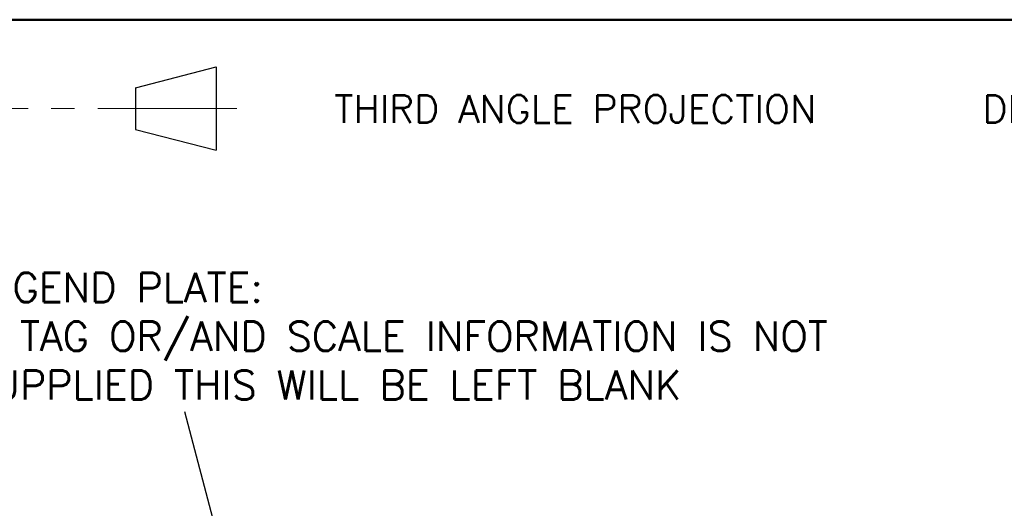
# Model space of a CAD drawing. Extents: x 0 to 501, y 0 to 279.
# Tile 11 of 12: x 42 to 109, y 239 to 272. Entities that reach past the tile are written whole.
import ezdxf

# ---------------------------------------------------------------- set-up
doc = ezdxf.new("R2010")
doc.units = 0
doc.header["$LTSCALE"] = 0.5
doc.header["$MEASUREMENT"] = 0
doc.linetypes.add('CENTER2', pattern=[28.575, 19.05, -3.175, 3.175, -3.175])
doc.layers.add('CENTER', color=5, linetype='CENTER2', lineweight=13)
doc.layers.add('OBJECT', color=1, linetype='Continuous', lineweight=50)
doc.layers.add('FORMAT', color=7, linetype='Continuous')
doc.styles.add('ROMANS', font='romans', dxfattribs={"height": 2.5})
doc.dimstyles.new('DIMS', dxfattribs={"dimtxt": 2.5, "dimasz": 2.5, "dimexe": 1.25, "dimexo": 2, "dimgap": 1.25, "dimtad": 1, "dimdec": 4, "dimzin": 0, "dimdsep": 46, "dimtxsty": 'ROMANS', "dimcen": 2.5, "dimadec": 0, "dimazin": 0, "dimtfac": 1, "dimtdec": 4, "dimtmove": 0, "dimatfit": 3, "dimfxl": 0, "dimtolj": 1, "dimtzin": 0, "dimarcsym": 0})

# ---------------------------------------------------------------- blocks, each defined once
blk = doc.blocks.new('PROJECTION')
at = {"layer": 'CENTER'}
blk.add_line((23.348, 0), (0, 0), dxfattribs=at)
at = {"layer": 'FORMAT'}
for p, q in [((16.41, 1.425), (21.923, 2.85)), ((21.923, 2.85), (21.923, -2.85)), ((16.41, 1.425), (16.41, -1.425)), ((16.41, -1.425), (21.923, -2.85))]:
    blk.add_line(p, q, dxfattribs=at)
at = {"layer": 'FORMAT', "color": 7, "linetype": 'Continuous', "style": 'ROMANS'}
blk.add_text('THIRD ANGLE PROJECTION      DIMENSIONS IN mm      DO NOT SCALE', height=1.9, dxfattribs=at).set_placement((30.018, -0.972))
blk = doc.blocks.new('FORMAT-FIXED')
at = {"layer": 'FORMAT', "color": 1, "lineweight": 50}
blk.add_line((6.5, 272.238), (189.375, 272.238), dxfattribs=at)

msp = doc.modelspace()

# ---------------------------------------------------------------- block references
at = {"layer": 'FORMAT'}
msp.add_blockref('FORMAT-FIXED', (0, 0), dxfattribs=at)
at = {"layer": 'OBJECT'}
msp.add_blockref('PROJECTION', (33.053, 266.155), dxfattribs=at)

# ---------------------------------------------------------------- texts
at = {"insert": (37.958, 250.588), "char_height": 2, "width": 65.10983, "attachment_point": 4, "style": 'ROMANS'}
msp.add_mtext('{LEGEND PLATE:\\PIF TAG OR/AND SCALE INFORMATION IS NOT SUPPLIED THIS WILL BE LEFT BLANK}', dxfattribs=at)

# ---------------------------------------------------------------- leaders
msp.add_leader([(56.865, 230.155), (52.838, 245.415)], dimstyle='DIMS', override={"dimdec": 2, "dimdsep": 0, "dimtdec": 2, "dimtmove": 2})

doc.saveas('drawing.dxf')
